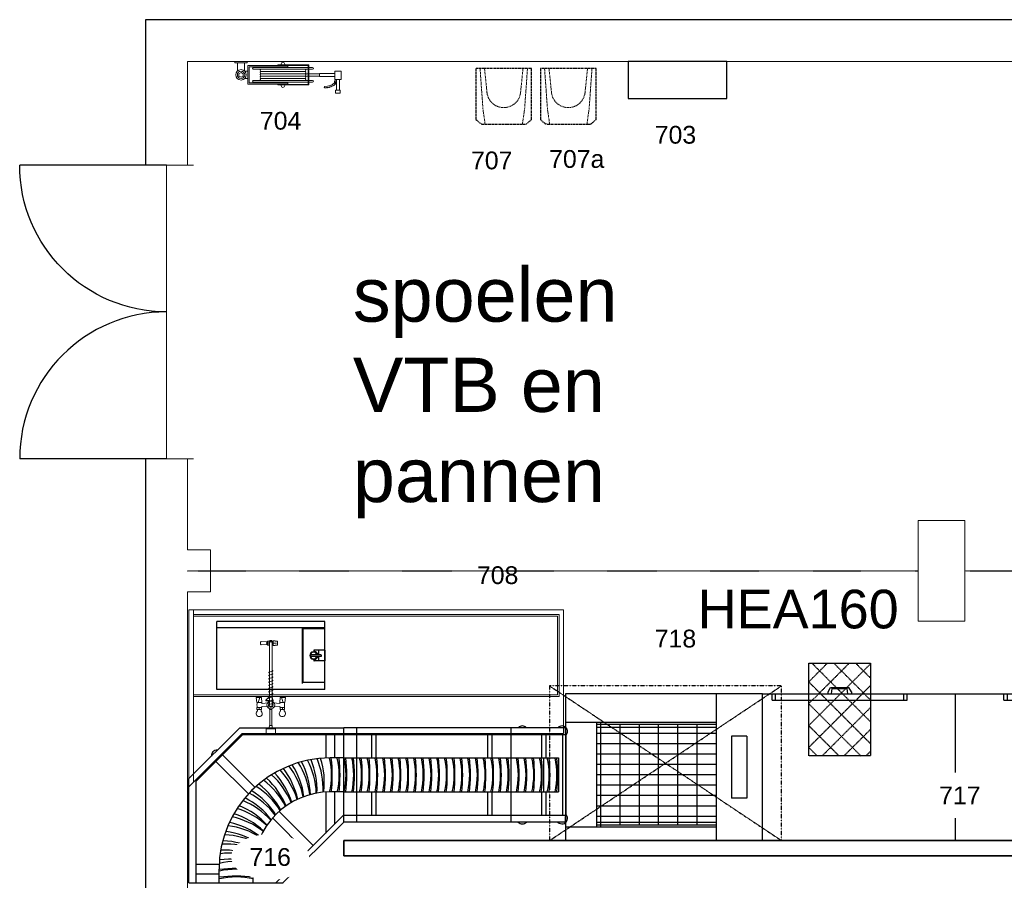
# Model space of a CAD drawing. Header units: millimetres. Extents: x 251300 to 581040, y -9130 to 111283.
# Tile 4 of 57: x 251300 to 257671, y 30687 to 36254. Entities that reach past the tile are written whole.
import ezdxf
from ezdxf.enums import TextEntityAlignment as Align

# ---------------------------------------------------------------- set-up
doc = ezdxf.new("R2010")
doc.units = ezdxf.units.MM
doc.set_wipeout_variables(frame=1)
for name, pattern in [('DASHDOT', [1, 0.5, -0.25, 0, -0.25]), ('DASHDOT2', [12.7, 6.35, -3.175, 0, -3.175]), ('GEN', [10000000000.0, 0, 10000000000.0]), ('HIDDEN', [9.525, 6.35, -3.175])]:
    doc.linetypes.add(name, pattern=pattern)
for name, color, linetype in [('A--$01A__Algemeen-Txt25', 2, 'Continuous'), ('A--L28B_Hoofddraagconstructies', 2, 'Continuous'), ('al73ren-0', 251, 'Continuous'), ('al73ren-1', 7, 'Continuous'), ('AL73REN-2', 3, 'GEN'), ('AL73WEX-0', 251, 'Continuous'), ('AL73WEX-1', 7, 'Continuous'), ('AL73WEX-3A', 251, 'HIDDEN'), ('AT73REN-2', 3, 'GEN')]:
    doc.layers.add(name, color=color, linetype=linetype)
for name, color, linetype, lineweight in [('AFZUIGING', 98, 'DASHDOT', 25), ('ALN_L73.10_Apparaten', 7, 'Continuous', 20), ('ALN_L73.11_Apparaten', 252, 'Continuous', 15), ('APPARAAT1', 2, 'Continuous', 25), ('APPARAAT2', 1, 'Continuous', 20), ('APPARAAT3', 1, 'Continuous', 18), ('APPARAAT5', 7, 'Continuous', 5), ('BWK MUREN', 3, 'Continuous', 35), ('POSITIENUMMER', 141, 'Continuous', 20), ('TEKST PS', 10, 'Continuous', 9), ('X-L21_C_buitenwanden', 7, 'Continuous', 30), ('X-L22_C_binnenwand', 7, 'Continuous', 13), ('X-L32_C_binnenwandopeningen', 1, 'Continuous', 5)]:
    doc.layers.add(name, color=color, linetype=linetype, lineweight=lineweight)
doc.styles.add('DVD_ALG 2.5mm_RE', font='arial.ttf', dxfattribs={"height": 2.5})
doc.styles.add('PS', font='arial.ttf')
doc.styles.get("Standard").update_dxf_attribs({"font": 'arial.ttf'})

# ---------------------------------------------------------------- blocks, each defined once
blk = doc.blocks.new('DVDVB_32_-S-_DubbelDeur')
at = {"linetype": 'Continuous', "lineweight": 13}
blk.add_wipeout([(0, -0.5), (1, -0.5), (1, 0.5), (0, 0.5)], dxfattribs=at)
at = {"color": 0, "linetype": 'ByBlock', "lineweight": -2}
for p, q in [((0, -0.5), (0, 0.5)), ((1, -0.5), (1, 0.5)), ((0, 0), (1, 0))]:
    blk.add_line(p, q, dxfattribs=at)
blk = doc.blocks.new('*U29')
at = {"layer": 'APPARAAT2'}
for p, q in [((-39.9, -10), (-39.9, 0)), ((-39.9, 0), (39.9, 0)), ((39.9, -10), (39.9, 0)), ((-39.9, -10), (39.9, -10)), ((-23, -62.1), (-23, -10)), ((23, -62.1), (23, -10)), ((43.7, -63.7), (24.6, -63.7)), ((43.7, -25.3), (303.9, -25.3)), ((43.7, -148.1), (43.7, -25.3)), ((53.7, -35.3), (271.6, -35.3)), ((53.7, -138.1), (53.7, -35.3)), ((74.6, -45.2), (76.1, -41.7)), ((76.1, -48.7), (74.6, -45.2)), ((76.1, -41.7), (79.6, -40.2)), ((79.6, -50.2), (76.1, -48.7)), ((79.6, -40.2), (463.6, -40.2)), ((129.6, -50.2), (79.6, -50.2)), ((239.1, -22.3), (438.6, -22.3)), ((239.1, -25.3), (239.1, -22.3)), ((239.1, -25.3), (435.6, -25.3)), ((259.6, -16.8), (263.1, -8.3)), ((259.6, -22.3), (259.6, -16.8)), ((263.1, -8.3), (271.6, -4.8)), ((271.6, -4.8), (280.1, -8.3)), ((303.9, -35.3), (271.6, -35.3)), ((280.1, -8.3), (283.6, -16.8)), ((283.6, -16.8), (283.6, -22.3)), ((303.9, -35.3), (303.9, -25.3)), ((463.6, -50.2), (413.6, -50.2)), ((435.6, -148.3), (435.6, -25.3)), ((438.6, -151.3), (438.6, -22.3)), ((463.6, -40.2), (467.1, -41.7)), ((467.1, -48.7), (463.6, -50.2)), ((467.1, -41.7), (468.6, -45.2)), ((468.6, -45.2), (467.1, -48.7)), ((607.2, -62.9), (647.2, -62.9)), ((607.2, -116.5), (607.2, -62.9)), ((647.2, -62.9), (647.2, -116.5)), ((43.7, -109.7), (24.6, -109.7)), ((76.1, -124.7), (74.6, -128.2)), ((79.6, -123.2), (76.1, -124.7)), ((129.6, -123.2), (79.6, -123.2)), ((463.6, -123.2), (413.6, -123.2)), ((467.1, -124.7), (463.6, -123.2)), ((468.6, -128.2), (467.1, -124.7)), ((507.2, -80.2), (507.2, -95.2)), ((617.2, -124.8), (605.5, -124.8)), ((605.5, -124.8), (605.5, -139.1)), ((647.2, -116.5), (607.2, -116.5)), ((617.2, -116.5), (637.2, -116.5)), ((617.2, -185.6), (617.2, -116.5)), ((637.2, -116.5), (637.2, -185.6)), ((43.7, -148.1), (303.9, -148.1)), ((53.7, -138.1), (271.6, -138.1)), ((74.6, -128.2), (76.1, -131.7)), ((76.1, -131.7), (79.6, -133.2)), ((79.6, -133.2), (463.6, -133.2)), ((239.1, -148.3), (435.6, -148.3)), ((239.1, -151.3), (239.1, -148.3)), ((239.1, -151.3), (438.6, -151.3)), ((259.6, -151.3), (259.6, -156.6)), ((259.6, -156.6), (263.1, -165.1)), ((263.1, -165.1), (271.6, -168.6)), ((303.9, -138.1), (271.6, -138.1)), ((271.6, -168.6), (280.1, -165.1)), ((280.1, -165.1), (283.6, -156.6)), ((283.6, -156.6), (283.6, -151.3)), ((303.9, -138.1), (303.9, -148.1)), ((463.6, -133.2), (467.1, -131.7)), ((467.1, -131.7), (468.6, -128.2)), ((637.2, -185.6), (617.2, -185.6))]:
    blk.add_line(p, q, dxfattribs=at)
for points in [[(-13, -94.2), (0, -101.7), (13, -94.2), (13, -79.2), (0, -71.7), (-13, -79.2)], [(607.2, -77.7), (607.2, -97.7), (507.2, -97.7), (507.2, -77.7)], [(642.2, -185.6), (642.2, -205.6), (612.2, -205.6), (612.2, -185.6)]]:
    blk.add_lwpolyline(points, close=True, dxfattribs=at)
for centre, radius in [((0, -86.7), 33.7), ((0, -86.7), 23.7), ((611.5, -138.4), 5.81), ((611.5, -138.4), 2.39)]:
    blk.add_circle(centre, radius, dxfattribs=at)
for centre, radius, start, end in [((543.1, -166.2), 5, 87.65247, 267.65247), ((546.8, -75.6), 95.7, 267.65247, 273.41166), ((546.8, -75.6), 85.7, 267.65247, 313.44485), ((557.4, -174.3), 5.9, 45.25322, 147.05893), ((546.8, -75.6), 95.7, 278.90049, 284.4835), ((576.4, -169.8), 5.9, 49.79678, 165.14715), ((546.8, -75.6), 95.7, 290.46043, 294.83809), ((592.9, -163), 5.9, 61.05871, 174.53158), ((546.8, -75.6), 95.7, 300.7522, 314.69404)]:
    blk.add_arc(centre, radius, start, end, dxfattribs=at)
at = {"layer": 'APPARAAT3'}
for p, q in [((126.1, -51.7), (124.6, -55.2)), ((124.6, -55.2), (126.1, -63.7)), ((129.6, -50.2), (126.1, -51.7)), ((171.6, -50.2), (129.6, -50.2)), ((413.6, -50.2), (171.6, -50.2)), ((417.1, -51.7), (413.6, -50.2)), ((418.6, -55.2), (417.1, -51.7)), ((417.1, -63.7), (418.6, -55.2)), ((126.1, -66.7), (124.6, -70.2)), ((124.6, -70.2), (126.1, -78.7)), ((126.1, -81.7), (124.6, -85.2)), ((124.6, -85.2), (126.1, -93.7)), ((126.1, -96.7), (124.6, -100.2)), ((124.6, -100.2), (126.1, -108.7)), ((126.1, -111.7), (124.6, -115.2)), ((124.6, -115.2), (126.1, -121.7)), ((129.6, -65.2), (126.1, -66.7)), ((126.1, -78.7), (129.6, -80.2)), ((129.6, -80.2), (126.1, -81.7)), ((126.1, -93.7), (129.6, -95.2)), ((129.6, -95.2), (126.1, -96.7)), ((126.1, -108.7), (129.6, -110.2)), ((129.6, -110.2), (126.1, -111.7)), ((126.1, -121.7), (129.6, -123.2)), ((129.6, -65.2), (413.6, -65.2)), ((171.6, -65.2), (129.6, -65.2)), ((129.6, -80.2), (435.6, -80.2)), ((171.6, -80.2), (129.6, -80.2)), ((129.6, -95.2), (435.6, -95.2)), ((171.6, -95.2), (129.6, -95.2)), ((129.6, -110.2), (413.6, -110.2)), ((171.6, -110.2), (129.6, -110.2)), ((129.6, -123.2), (413.6, -123.2)), ((371.6, -65.2), (171.6, -65.2)), ((371.6, -80.2), (171.6, -80.2)), ((371.6, -95.2), (171.6, -95.2)), ((371.6, -110.2), (171.6, -110.2)), ((413.6, -65.2), (371.6, -65.2)), ((413.6, -80.2), (371.6, -80.2)), ((413.6, -95.2), (371.6, -95.2)), ((413.6, -110.2), (371.6, -110.2)), ((417.1, -66.7), (413.6, -65.2)), ((413.6, -80.2), (417.1, -78.7)), ((417.1, -81.7), (413.6, -80.2)), ((413.6, -95.2), (417.1, -93.7)), ((417.1, -96.7), (413.6, -95.2)), ((413.6, -110.2), (417.1, -108.7)), ((417.1, -111.7), (413.6, -110.2)), ((413.6, -123.2), (417.1, -121.7)), ((418.6, -70.2), (417.1, -66.7)), ((417.1, -78.7), (418.6, -70.2)), ((418.6, -85.2), (417.1, -81.7)), ((417.1, -93.7), (418.6, -85.2)), ((418.6, -100.2), (417.1, -96.7)), ((417.1, -108.7), (418.6, -100.2)), ((418.6, -115.2), (417.1, -111.7)), ((417.1, -121.7), (418.6, -115.2)), ((438.6, -80.2), (507.2, -80.2)), ((438.6, -95.2), (507.2, -95.2))]:
    blk.add_line(p, q, dxfattribs=at)
blk = doc.blocks.new('206')
at = {"layer": 'APPARAAT1', "linetype": 'HIDDEN'}
for p, q in [((360, 0), (0, 0)), ((0, 0), (0, -329.9)), ((360, -329.9), (360, 0)), ((0, -329.9), (25.3, -352.4)), ((0, -329.9), (0, -329.9)), ((45.2, -360), (314.8, -360)), ((360, -329.9), (334.7, -352.4)), ((360, -329.9), (360, -329.9))]:
    blk.add_line(p, q, dxfattribs=at)
for centre, start, end in [((45.2, -330), 228.30559, 270), ((314.8, -330), 270, 311.69441)]:
    blk.add_arc(centre, 30, start, end, dxfattribs=at)
at = {"layer": 'APPARAAT5', "linetype": 'HIDDEN'}
for p, q in [((26.6, 0), (45.2, -261.7)), ((55.4, 0), (71.4, -155.2)), ((304.6, 0), (288.6, -155.2)), ((333.4, 0), (314.8, -261.7)), ((59.3, -360), (45.2, -261.7)), ((300.7, -360), (314.8, -261.7))]:
    blk.add_line(p, q, dxfattribs=at)
blk.add_arc((180, -144), 109.2, 185.89581, 354.10419, dxfattribs=at)
blk = doc.blocks.new('POSITIENUMMER')
at = {"layer": 'POSITIENUMMER', "style": 'PS', "flags": 1}
for tag, p in [('MERK-TYPE', (-1.22, -6.81)), ('AFMETINGEN', (-1.22, -10.86)), ('OMSCHRIJVING', (-1.22, -14.79)), ('OPMERKINGEN', (-1.22, -18.98))]:
    blk.add_attdef(tag, p, '', height=2.8, dxfattribs=at)
blk.add_wipeout([(-5.03, 0), (-5.03, 0.11), (-5.02, 0.2), (-5, 0.34), (-4.97, 0.48), (-4.93, 0.6), (-4.86, 0.76), (-4.78, 0.92), (-4.69, 1.07), (-4.6, 1.2), (-4.54, 1.27), (-4.48, 1.34), (-4.43, 1.4), (-4.35, 1.49), (-4.26, 1.57), (-4.18, 1.64), (-4.07, 1.73), (-3.91, 1.86), (-3.77, 1.95), (-3.62, 2.05), (-3.49, 2.12), (-3.31, 2.22), (-3.18, 2.29), (-3.02, 2.36), (-2.86, 2.43), (-2.72, 2.48), (-2.53, 2.55), (-2.36, 2.61), (-2.17, 2.66), (-2, 2.71), (-1.73, 2.77), (-1.53, 2.81), (-1.37, 2.84), (-1.13, 2.88), (-0.93, 2.9), (-0.73, 2.92), (-0.52, 2.93), (-0.28, 2.95), (-0.09, 2.95), (0.17, 2.95), (0.35, 2.94), (0.58, 2.93), (0.78, 2.91), (1, 2.89), (1.15, 2.87), (1.32, 2.85), (1.47, 2.82), (1.68, 2.78), (1.88, 2.74), (2.01, 2.7), (2.16, 2.67), (2.37, 2.6), (2.54, 2.55), (2.65, 2.51), (2.78, 2.46), (2.91, 2.41), (3.05, 2.34), (3.21, 2.27), (3.32, 2.22), (3.46, 2.14), (3.61, 2.06), (3.73, 1.98), (3.85, 1.9), (4, 1.79), (4.11, 1.7), (4.21, 1.62), (4.33, 1.5), (4.43, 1.4), (4.53, 1.29), (4.62, 1.17), (4.69, 1.06), (4.77, 0.94), (4.83, 0.83), (4.89, 0.7), (4.93, 0.6), (4.97, 0.47), (4.99, 0.38), (5.02, 0.23), (5.03, 0.13), (5.03, 0.07), (5.03, 0.04), (5.03, -0.07), (5.02, -0.18), (5.02, -0.17), (5.01, -0.3), (4.96, -0.48), (4.92, -0.62), (4.88, -0.73), (4.79, -0.9), (4.74, -0.99), (4.69, -1.08), (4.62, -1.17), (4.52, -1.29), (4.44, -1.39), (4.37, -1.46), (4.28, -1.55), (4.2, -1.63), (4.05, -1.75), (3.95, -1.83), (3.83, -1.91), (3.65, -2.03), (3.52, -2.11), (3.37, -2.19), (3.23, -2.26), (3.12, -2.32), (2.93, -2.4), (2.81, -2.45), (2.67, -2.5), (2.5, -2.56), (2.26, -2.63), (2.12, -2.68), (1.9, -2.73), (1.71, -2.78), (1.55, -2.81), (1.41, -2.83), (1.28, -2.85), (1.11, -2.88), (0.84, -2.91), (0.68, -2.92), (0.46, -2.94), (0.29, -2.95), (0.1, -2.95), (-0.12, -2.95), (-0.33, -2.94), (-0.56, -2.93), (-0.83, -2.91), (-1.09, -2.88), (-1.3, -2.85), (-1.58, -2.8), (-1.83, -2.75), (-2.05, -2.69), (-2.13, -2.67), (-2.15, -2.67), (-2.41, -2.59), (-2.61, -2.52), (-2.79, -2.45), (-2.94, -2.39), (-3.08, -2.33), (-3.25, -2.25), (-3.37, -2.19), (-3.5, -2.12), (-3.64, -2.04), (-3.76, -1.96), (-3.89, -1.87), (-3.97, -1.81), (-4.08, -1.73), (-4.15, -1.67), (-4.32, -1.51), (-4.48, -1.35), (-4.55, -1.26), (-4.64, -1.14), (-4.73, -1), (-4.79, -0.9), (-4.86, -0.77), (-4.91, -0.65), (-4.94, -0.55), (-4.97, -0.44), (-5.01, -0.28), (-5.02, -0.19), (-5.03, -0.07)]).dxf.layer = 'POSITIENUMMER'
at = {"layer": 'POSITIENUMMER'}
blk.add_attdef('POS', text='', height=2.3, dxfattribs=at).set_placement((0, 0), align=Align.MIDDLE)
blk = doc.blocks.new('flex motorkast')
at = {"layer": 'al73ren-0', "linetype": 'Continuous'}
for p, q in [((6308.9, 4535.6), (6308.9, 3925.6)), ((5958.9, 4498.6), (5954.9, 4498.6)), ((5954.9, 4498.6), (5954.9, 4490.6)), ((6308.9, 4490.6), (5954.9, 4490.6)), ((5954.9, 4490.6), (5954.9, 3970.6)), ((5974.9, 4490.6), (5974.9, 3970.6)), ((6085.9, 4340.6), (6085.9, 4490.6)), ((6110.9, 4490.6), (6110.9, 4340.6)), ((6003.4, 4120.6), (6003.4, 4340.6)), ((6098.4, 4340.6), (6003.4, 4340.6)), ((6308.9, 4340.6), (6098.4, 4340.6)), ((6098.4, 4340.6), (6098.4, 4120.6)), ((6098.4, 4120.6), (6003.4, 4120.6)), ((6085.9, 3970.6), (6085.9, 4120.6)), ((6308.9, 4120.6), (6098.4, 4120.6)), ((6110.9, 4120.6), (6110.9, 3970.6)), ((5954.9, 3970.6), (6308.9, 3970.6)), ((5954.9, 3962.6), (5954.9, 3970.6)), ((5954.9, 3962.6), (5958.9, 3962.6))]:
    blk.add_line(p, q, dxfattribs=at)
for centre, radius, start, end in [((5980.4, 4512.6), 35, 41.08233, 223.23323), ((6237.4, 4512.6), 35, 41.08233, 138.91767), ((6978.4, 4230.6), 970, 173.48853, 186.51147), ((6508.4, 4230.6), 495, 167.16041, 192.83959), ((7028.4, 4230.6), 970, 173.48853, 186.51147), ((6558.4, 4230.6), 495, 167.16041, 192.83959), ((7078.4, 4230.6), 970, 173.48853, 186.51147), ((6608.4, 4230.6), 495, 167.16041, 192.83959), ((7128.4, 4230.6), 970, 173.48853, 186.51147), ((6658.4, 4230.6), 495, 167.16041, 192.83959), ((7178.4, 4230.6), 970, 173.48853, 186.51147), ((6708.4, 4230.6), 495, 167.16041, 192.83959), ((7228.4, 4230.6), 970, 173.48853, 186.51147), ((6758.4, 4230.6), 495, 167.16041, 192.83959), ((5980.4, 3948.6), 35, 136.76677, 270), ((5980.4, 3948.6), 35, 270, 318.91767), ((6237.4, 3948.6), 35, 221.08233, 270), ((6237.4, 3948.6), 35, 270, 318.91767)]:
    blk.add_arc(centre, radius, start, end, dxfattribs=at)
at = {"layer": 'al73ren-1', "linetype": 'Continuous'}
for p, q in [((5958.9, 4535.6), (6308.9, 4535.6)), ((5958.9, 4535.6), (5958.9, 4498.6)), ((5958.9, 3962.6), (5958.9, 3925.6)), ((5958.9, 3925.6), (6308.9, 3925.6))]:
    blk.add_line(p, q, dxfattribs=at)
blk = doc.blocks.new('A$C9f759018')
at = {"linetype": 'Continuous'}
for p, q in [((0, 392.5), (1, 392.5)), ((392.5, 0), (392.5, 1))]:
    blk.add_line(p, q, dxfattribs=at)
at = {"layer": 'al73ren-0', "linetype": 'Continuous'}
for p, q in [((0, 1002.5), (0, 392.5)), ((655.1, 957.5), (0, 957.5)), ((57.5, 957.5), (57.5, 807.5)), ((117.5, 806.9), (117.5, 957.5)), ((957.5, 655.1), (655.1, 957.5)), ((0, 807.5), (87.5, 807.5)), ((785.1, 827.5), (575, 617.4)), ((617.4, 575), (827.5, 785.1)), ((957.5, 0), (957.5, 655.1)), ((0, 587.5), (87.5, 587.5)), ((57.5, 587.5), (57.5, 381.6)), ((117.5, 321.6), (117.5, 586.6)), ((419.2, 461.6), (198.3, 240.8)), ((0, 437.5), (1.6, 437.5)), ((1.6, 437.5), (437.5, 1.6)), ((240.8, 198.3), (461.6, 419.2)), ((586.6, 117.5), (321.6, 117.5)), ((587.5, 0), (587.5, 87.5)), ((957.5, 117.5), (806.9, 117.5)), ((807.5, 0), (807.5, 87.5)), ((381.6, 57.5), (587.5, 57.5)), ((437.5, 1.6), (437.5, 0)), ((807.5, 57.5), (957.5, 57.5)), ((392.5, 0), (1002.5, 0))]:
    blk.add_line(p, q, dxfattribs=at)
for centre, radius, start, end in [((822.2, 822.2), 35, 355.0052, 94.9948), ((-457.5, 695), 495, 347.16041, 12.83959), ((-457.5, 695), 495, 347.16041, 12.83959), ((-927.5, 695), 970, 353.48853, 6.51147), ((-407.5, 695), 495, 347.16041, 12.83959), ((-877.5, 695), 970, 353.48853, 6.51147), ((87.5, 87.5), 720, 0, 90), ((-357.5, 695), 495, 347.16041, 12.83959), ((-342.5, 734.9), 495, 342.16041, 7.83959), ((-302.6, 731.5), 495, 342.16041, 7.83959), ((-284.2, 770), 495, 337.16041, 2.83959), ((-244.8, 763), 495, 337.16041, 2.83959), ((-223.1, 799.7), 495, 332.16041, 357.83959), ((-184.5, 789.4), 495, 332.16041, 357.83959), ((-159.6, 824.1), 495, 327.16041, 352.83959), ((-122, 810.4), 495, 327.16041, 352.83959), ((-94.3, 842.8), 495, 322.16041, 347.83959), ((-58, 825.9), 495, 322.16041, 347.83959), ((-27.5, 855.8), 495, 317.16041, 342.83959), ((7.1, 835.8), 495, 317.16041, 342.83959), ((40.1, 862.9), 495, 312.16041, 337.83959), ((72.9, 839.9), 495, 312.16041, 337.83959), ((108.1, 864), 495, 307.16041, 332.83959), ((87.5, 87.5), 500, 0, 90), ((138.7, 838.3), 495, 307.16041, 332.83959), ((175.9, 859.3), 495, 302.16041, 327.83959), ((204.2, 831), 495, 302.16041, 327.83959), ((243, 848.6), 495, 297.16041, 322.83959), ((268.7, 818), 495, 297.16041, 322.83959), ((309, 832.2), 495, 292.16041, 317.83959), ((331.9, 799.4), 495, 292.16041, 317.83959), ((373.3, 810), 495, 287.16041, 312.83959), ((393.3, 775.4), 495, 287.16041, 312.83959), ((435.4, 782.4), 495, 282.16041, 307.83959), ((494.8, 749.4), 495, 277.16041, 302.83959), ((452.3, 746.1), 495, 282.16041, 307.83959), ((551.2, 711.4), 495, 272.16041, 297.83959), ((508.5, 711.8), 495, 277.16041, 302.83959), ((604, 668.6), 495, 267.16041, 292.83959), ((561.5, 672.7), 495, 272.16041, 297.83959), ((652.9, 621.3), 495, 262.16041, 287.83959), ((611, 629.2), 495, 267.16041, 292.83959), ((695.4, 574.7), 495, 257.16041, 282.83959), ((695.4, 1044.7), 970, 263.48853, 276.51147), ((695.4, 524.7), 495, 257.16041, 282.83959), ((695.4, 994.7), 970, 263.48853, 276.51147)]:
    blk.add_arc(centre, radius, start, end, dxfattribs=at)
at = {"layer": 'al73ren-1', "linetype": 'Continuous'}
for p, q in [((0, 1002.5), (673.7, 1002.5)), ((1002.5, 673.7), (673.7, 1002.5)), ((1002.5, 673.7), (1002.5, 0)), ((392.5, 1), (1, 392.5))]:
    blk.add_line(p, q, dxfattribs=at)
blk = doc.blocks.new('KRB')
at = {"layer": 'ALN_L73.11_Apparaten'}
for p, q in [((-241.4, 727.4), (-241.4, 624.9)), ((-229.4, 727.4), (-229.4, 624.9)), ((-310.4, 623.4), (-310.4, 610.4)), ((-256.8, 607.7), (-235.4, 609.9)), ((-244.9, 594.9), (-244.9, 194.9)), ((-242.9, 618.7), (-242.9, 623.4)), ((-241.4, 624.9), (-229.4, 624.9)), ((-227.9, 618.7), (-227.9, 623.4)), ((-225.9, 594.9), (-225.9, 194.9)), ((-249.9, 567.9), (-249.9, 564.9)), ((-244.9, 567.9), (-249.9, 567.9)), ((-249.9, 564.9), (-244.9, 547.2)), ((-244.9, 564.9), (-249.9, 564.9)), ((-278.1, 184.5), (-278.1, 205.3)), ((-275.8, 207.8), (-263.6, 208.6)), ((-272.4, 195.6), (-251.1, 195.6)), ((-272.4, 194.1), (-272.4, 195.6)), ((-272.4, 194.1), (-251.1, 194.1)), ((-263.1, 209.1), (-263.1, 209.1)), ((-262.6, 209.6), (-251.1, 209.6)), ((-251.1, 180.1), (-251.1, 209.6)), ((-251.1, 208.6), (-244.9, 208.6)), ((-251.1, 195.6), (-247.4, 197.6)), ((-251.1, 194.1), (-247.4, 192.1)), ((-225.9, 208.6), (-213.1, 208.6)), ((-213.1, 181.1), (-213.1, 208.6)), ((-209.4, 203.4), (-213.1, 203.4)), ((-213.1, 199.4), (-210.4, 199.4)), ((-209.4, 203.4), (-173.8, 205.9)), ((-209.4, 198.3), (-209.4, 203.4)), ((-209.4, 186.4), (-209.4, 191.5)), ((-275.8, 182), (-263.6, 181.2)), ((-263.1, 180.6), (-263.1, 180.7)), ((-262.6, 180.1), (-251.1, 180.1)), ((-251.1, 181.1), (-213.1, 181.1)), ((-213.1, 190.4), (-210.4, 190.4)), ((-209.4, 186.4), (-213.1, 186.4)), ((-209.4, 186.4), (-173.8, 183.9))]:
    blk.add_line(p, q, dxfattribs=at)
at = {"layer": 'ALN_L73.11_Apparaten', "color": 1}
blk.add_line((-305.3, 545.4), (-316.4, 579.4), dxfattribs=at)
at = {"layer": 'ALN_L73.11_Apparaten', "color": 5}
blk.add_line((-165.4, 545.4), (-154.4, 579.4), dxfattribs=at)
at = {"layer": 'ALN_L73.11_Apparaten'}
blk.add_lwpolyline([(-212.9, 744.9, 0.414214), (-210.4, 747.4), (-210.4, 749.9), (-260.4, 749.9), (-260.4, 747.4, 0.414214), (-257.9, 744.9)], format="xyb", close=True, dxfattribs=at)
for points in [[(-247.7, 744.9, -0.397592), (-245.2, 742.5), (-244.4, 728.3, 0.397592), (-243.4, 727.4), (-227.3, 727.4, 0.397592), (-226.3, 728.3), (-225.5, 742.5, -0.397592), (-223, 744.9)], [(-298.4, 623.4), (-298.4, 632.1, -0.208712), (-296.8, 635.7, 2.548841), (-324, 635.7, -0.208712), (-322.4, 632.1), (-322.4, 623.4)], [(-172.4, 623.4), (-172.4, 632.1, 0.208712), (-174, 635.7, -2.548841), (-146.8, 635.7, 0.208712), (-148.4, 632.1), (-148.4, 632.1), (-148.4, 623.4)], [(-297.4, 610.5, 0.386709), (-289.3, 604.5), (-256.8, 607.7)], [(-297.4, 579.3, -0.386709), (-289.3, 585.3), (-253.9, 581.7, -0.385314), (-249.4, 576.8), (-249.4, 567.9)], [(-173.4, 610.5, -0.386709), (-181.5, 604.5), (-213.9, 607.7), (-235.4, 609.9)], [(-173.4, 579.3, 0.386709), (-181.5, 585.3), (-216.9, 581.7, 0.385314), (-221.4, 576.8), (-221.4, 567.9)], [(-225.9, 545.4), (-220.9, 545.4), (-204.4, 561.3, 0.203902), (-202.8, 564.9)], [(-173.8, 183.9, 0.017455), (-173.6, 183.9, 0.186861), (-171.9, 184.5, 0.101644), (-170.1, 187.1, 0.060213), (-169, 190.4, 0.046566), (-168.6, 194.9, 0.046566), (-169, 199.4, 0.060213), (-170.1, 202.7, 0.101644), (-171.9, 205.2, 0.186861), (-173.6, 205.9, 0.186861)], [(-173.6, 205.9, 0.017455), (-173.8, 205.9, 0.101644)]]:
    blk.add_lwpolyline(points, format="xyb", dxfattribs=at)
for points in [[(-326.4, 579.4), (-330.9, 545.4), (-294.9, 545.4), (-294.4, 579.4)], [(-324.9, 623.4), (-324.9, 610.4), (-295.9, 610.4), (-295.9, 623.4)], [(-176.4, 579.4), (-175.8, 545.4), (-139.9, 545.4), (-144.4, 579.4)], [(-145.9, 623.4), (-174.9, 623.4), (-174.9, 610.4), (-145.9, 610.4)]]:
    blk.add_lwpolyline(points, close=True, dxfattribs=at)
for points in [[(-322.4, 632.1), (-322.4, 632.1)], [(-160.4, 623.4), (-160.4, 610.4)], [(-225.9, 567.9), (-202.8, 567.9), (-202.8, 564.9), (-225.9, 564.9)], [(-244.9, 203.3), (-247.4, 201.8), (-247.4, 188)], [(-247.4, 188), (-235.4, 181), (-223.4, 188), (-223.4, 201.8), (-225.9, 203.3)]]:
    blk.add_lwpolyline(points, dxfattribs=at)
at = {"layer": 'ALN_L73.11_Apparaten', "color": 146, "true_color": 0x105689}
for points in [[(-244.9, 579.9), (-247.7, 580.7, -0.767327), (-247.7, 584.5), (-223.3, 591.1, 0.772036), (-223.3, 595), (-225.9, 595.6, -0.762012)], [(-244.9, 559), (-247.7, 559.8, -0.767327), (-247.7, 563.6), (-223.1, 570.2, 0.767327), (-223.1, 574.1), (-225.9, 574.8, -0.767327)], [(-244.9, 538.1), (-247.7, 538.9, -0.767327), (-247.7, 542.7), (-223.1, 549.3, 0.767327), (-223.1, 553.2), (-225.9, 553.9, -0.767327)], [(-244.9, 517.2), (-247.7, 518, -0.767327), (-247.7, 521.8), (-223.1, 528.4, 0.767327), (-223.1, 532.3), (-225.9, 533, -0.767327)], [(-244.9, 496.3), (-247.7, 497.1, -0.767327), (-247.7, 500.9), (-223.1, 507.5, 0.767327), (-223.1, 511.4), (-225.9, 512.1, -0.767327)], [(-244.9, 475.4), (-247.7, 476.2, -0.767327), (-247.7, 480), (-223.3, 486.6, 0.772036), (-223.3, 490.5), (-225.9, 491.1, -0.762012)], [(-244.9, 454.5), (-247.7, 455.3, -0.767327), (-247.7, 459.1), (-223.1, 465.7, 0.767327), (-223.1, 469.6), (-225.9, 470.3, -0.767327)], [(-244.9, 433.6), (-247.7, 434.4, -0.767327), (-247.7, 438.2), (-223.1, 444.8, 0.767327), (-223.1, 448.7), (-225.9, 449.4, -0.767327)], [(-244.9, 412.7), (-247.7, 413.5, -0.767327), (-247.7, 417.3), (-223.3, 423.9, 0.772036), (-223.3, 427.8), (-225.9, 428.4, -0.762012)], [(-244.9, 391.8), (-247.7, 392.6, -0.767327), (-247.7, 396.4), (-223.1, 403, 0.767327), (-223.1, 406.9), (-225.9, 407.6, -0.767327)], [(-244.9, 370.9), (-247.7, 371.7, -0.767327), (-247.7, 375.5), (-223.3, 382.1, 0.772036), (-223.3, 386), (-225.9, 386.6, -0.762012)]]:
    blk.add_lwpolyline(points, format="xyb", dxfattribs=at)
at = {"layer": 'ALN_L73.11_Apparaten'}
blk.add_circle((-235.4, 594.9), 25, dxfattribs=at)
for centre, radius, start, end in [((-244, 594.9), 80.8, 168.94492, 191.05508), ((-235.4, 594.9), 15, 309.29648, 230.70352), ((-235.4, 594.9), 9.5, 0, 180), ((-242.9, 624.9), 1.5, 270, 0), ((-227.9, 624.9), 1.5, 180, 270), ((-226.7, 594.9), 80.8, 348.94492, 11.05508), ((-275.6, 205.3), 2.5, 93.81407, 180), ((-263.6, 209.1), 0.5, 273.81407, 0), ((-262.6, 209.1), 0.5, 90, 180), ((-235.4, 194.9), 9.5, 180, 0), ((-214.4, 194.9), 6, 311.40962, 48.59038), ((-275.6, 184.5), 2.5, 180, 266.18593), ((-263.6, 180.7), 0.5, 0, 86.18593), ((-262.6, 180.6), 0.5, 180, 270), ((-235.4, 194.9), 17, 233.98115, 306.01885)]:
    blk.add_arc(centre, radius, start, end, dxfattribs=at)
blk = doc.blocks.new('A$C5169b158')
at = {"layer": 'al73ren-0'}
for p, q in [((880, 1029.3), (180, 1029.3)), ((735, 669.3), (735, 1029.3)), ((737.5, 1024.3), (877.5, 1024.3)), ((737.5, 1024.3), (737.5, 674.3)), ((877.5, 1024.3), (877.5, 884.3)), ((854, 853.3), (790, 853.3)), ((790, 845.3), (854, 845.3)), ((807.5, 880.8), (807.5, 880.1)), ((880, 884.3), (811, 884.3)), ((837.5, 884.3), (837.5, 853.3)), ((837.5, 845.3), (837.5, 814.3)), ((878.5, 884.3), (878.5, 814.3)), ((807.5, 818.5), (807.5, 817.8)), ((880, 814.3), (811, 814.3)), ((877.5, 814.3), (877.5, 674.3)), ((877.5, 674.3), (737.5, 674.3)), ((880, 629.3), (180, 629.3))]:
    blk.add_line(p, q, dxfattribs=at)
for centre, radius, start, end in [((807.5, 849.3), 25, 9.2069, 350.7931), ((807.5, 849.3), 21.5, 10.72215, 349.27785), ((790, 849.3), 4, 90, 270), ((811, 880.8), 3.5, 90, 180), ((811, 880.1), 3.5, 180, 263.5173), ((807.5, 849.3), 27.5, 8.3636, 83.5173), ((807.5, 849.3), 27.5, 276.4827, 351.6364), ((854, 849.3), 5, 233.1301, 126.8699), ((854, 849.3), 4, 270, 90), ((811, 818.5), 3.5, 96.4827, 180), ((811, 817.8), 3.5, 180, 270)]:
    blk.add_arc(centre, radius, start, end, dxfattribs=at)
at = {"layer": 'al73ren-1'}
for p, q in [((880, 1069.3), (180, 1069.3)), ((180, 629.3), (180, 1069.3)), ((880, 629.3), (880, 1069.3)), ((880, 629.3), (180, 629.3))]:
    blk.add_line(p, q, dxfattribs=at)
at = {"layer": 'ALN_L73.10_Apparaten'}
for p, q in [((2425, 1144.3), (0, 1144.3)), ((0, 1144.3), (0, 0)), ((30, 1144.3), (30, 30)), ((2425, 344.3), (2425, 1144.3)), ((344.3, 344.3), (0, 0)), ((344.3, 344.3), (2425, 344.3)), ((500, 374.3), (560, 374.3)), ((500, 374.3), (500, 344.3)), ((560, 374.3), (560, 344.3))]:
    blk.add_line(p, q, dxfattribs=at)
at = {"layer": 'ALN_L73.11_Apparaten'}
for p, q in [((2395, 1114.3), (30, 1114.3)), ((2385, 1104.3), (30, 1104.3)), ((2385, 594.3), (2385, 1104.3)), ((2395, 584.3), (2395, 1114.3)), ((2385, 594.3), (30, 594.3)), ((2395, 584.3), (30, 584.3))]:
    blk.add_line(p, q, dxfattribs=at)
at = {"layer": 'AT73REN-2', "rotation": 180}
blk.add_blockref('KRB', (294.6, 1124.2), dxfattribs=at)
blk = doc.blocks.new('A$Ca90d6039')
at = {"layer": 'AL73WEX-0', "linetype": 'Continuous'}
for p, q in [((5697.5, 1038), (5602.5, 1038)), ((5602.5, 1038), (5602.5, 1013)), ((5712.5, 1013), (5712.5, 1023)), ((5602.5, 1013), (5647.5, 1013)), ((5712.5, 1013), (5647.5, 1013)), ((5652.5, 988), (5652.5, 973)), ((5722.5, 988), (5652.5, 988)), ((5662.5, 998), (5662.5, 988)), ((5712.5, 988), (5712.5, 1013)), ((5722.5, 973), (5722.5, 988))]:
    blk.add_line(p, q, dxfattribs=at)
at = {"layer": 'AL73WEX-0'}
for p, q in [((1699.5, 962), (1715.7, 990)), ((1699.5, 948), (1699.5, 962)), ((1715.7, 990), (1834.3, 990)), ((1722, 948), (1725.7, 983)), ((1725.7, 983), (1824.3, 983)), ((1828, 948), (1824.3, 983)), ((1850.5, 962), (1834.3, 990)), ((1850.5, 962), (1850.5, 948)), ((3199.5, 962), (3215.7, 990)), ((3199.5, 948), (3199.5, 962)), ((3215.7, 990), (3334.3, 990)), ((3222, 948), (3225.7, 983)), ((3225.7, 983), (3324.3, 983)), ((3328, 948), (3324.3, 983)), ((3350.5, 962), (3334.3, 990)), ((3350.5, 962), (3350.5, 948)), ((4199.5, 962), (4215.7, 990)), ((4199.5, 948), (4199.5, 962)), ((4215.7, 990), (4334.3, 990)), ((4222, 948), (4225.7, 983)), ((4225.7, 983), (4324.3, 983)), ((4328, 948), (4324.3, 983)), ((4350.5, 962), (4334.3, 990)), ((4350.5, 962), (4350.5, 948)), ((4924.5, 962), (4940.7, 990)), ((4924.5, 948), (4924.5, 962)), ((4940.7, 990), (5059.3, 990)), ((4947, 948), (4950.7, 983)), ((4950.7, 983), (5049.3, 983)), ((5053, 948), (5049.3, 983)), ((5075.5, 962), (5059.3, 990)), ((5075.5, 962), (5075.5, 948)), ((5826, 998), (5826, 1013)), ((5874, 1013), (5826, 1013)), ((5874, 998), (5826, 998)), ((5841, 973), (5841, 998)), ((5859, 973), (5859, 998)), ((5874, 998), (5874, 1013)), ((6049.5, 962), (6065.7, 990)), ((6049.5, 948), (6049.5, 962)), ((6065.7, 990), (6184.3, 990)), ((6072, 948), (6075.7, 983)), ((6075.7, 983), (6174.3, 983)), ((6178, 948), (6174.3, 983)), ((6200.5, 962), (6184.3, 990)), ((6200.5, 962), (6200.5, 948)), ((6674.5, 962), (6690.7, 990)), ((6674.5, 948), (6674.5, 962)), ((6690.7, 990), (6809.3, 990)), ((6697, 948), (6700.7, 983)), ((6700.7, 983), (6799.3, 983)), ((6803, 948), (6799.3, 983)), ((6825.5, 962), (6809.3, 990)), ((6825.5, 962), (6825.5, 948)), ((6975, 948), (6975, 973)), ((7001, 998), (7001, 1013)), ((7001, 1013), (7049, 1013)), ((7001, 998), (7049, 998)), ((7016, 973), (7016, 998)), ((7034, 973), (7034, 998)), ((7049, 998), (7049, 1013)), ((975, 948), (975, 0)), ((1275, 0), (1275, 948)), ((1337.5, 907.3), (1337.5, 948)), ((1337.5, 907.3), (2212.5, 907.3)), ((1360.5, 907.3), (1360.5, 948)), ((1699.5, 948), (1722, 948)), ((1828, 948), (1850.5, 948)), ((2189.5, 907.3), (2189.5, 948)), ((2212.5, 907.3), (2212.5, 948)), ((2525, 0), (2525, 948)), ((2837.5, 907.3), (2837.5, 948)), ((2837.5, 907.3), (3712.5, 907.3)), ((2860.5, 907.3), (2860.5, 948)), ((3199.5, 948), (3222, 948)), ((3328, 948), (3350.5, 948)), ((3689.5, 907.3), (3689.5, 948)), ((3712.5, 907.3), (3712.5, 948)), ((3775, 0), (3775, 948)), ((3837.5, 907.3), (3837.5, 948)), ((3837.5, 907.3), (4712.5, 907.3)), ((3860.5, 907.3), (3860.5, 948)), ((4199.5, 948), (4222, 948)), ((4328, 948), (4350.5, 948)), ((4689.5, 907.3), (4689.5, 948)), ((4712.5, 907.3), (4712.5, 948)), ((4775, 0), (4775, 948)), ((4775, 907.3), (5225, 907.3)), ((4798, 907.3), (4798, 948)), ((4924.5, 948), (4947, 948)), ((5053, 948), (5075.5, 948)), ((5202, 907.3), (5202, 948)), ((5225, 616), (5225, 948)), ((5475, 616), (5475, 948)), ((5687.5, 908.5), (5687.5, 834.5)), ((5900, 0), (5900, 948)), ((5900, 0), (5900, 948)), ((5900, 907.3), (6975, 907.3)), ((5923, 907.3), (5923, 948)), ((6049.5, 948), (6072, 948)), ((6178, 948), (6200.5, 948)), ((6327, 907.3), (6327, 948)), ((6350, 907.3), (6350, 948)), ((6525, 907.3), (6525, 948)), ((6548, 907.3), (6548, 948)), ((6674.5, 948), (6697, 948)), ((6803, 948), (6825.5, 948)), ((6952, 907.3), (6952, 948)), ((6975, 791), (6975, 948)), ((7400, 948.3), (7400, 0)), ((7400, 0), (7400, 948)), ((5650.5, 871.5), (5724.5, 871.5)), ((5475, 791), (5900, 791)), ((6975, 549.5), (6975, 791)), ((6975, 791), (7400, 791)), ((7305, 0), (7305, 791)), ((975, 762.8), (0, 762.8)), ((201.3, 762.8), (201.3, 85.8)), ((975, 750.3), (201.3, 750.3)), ((975, 731.3), (201.3, 731.3)), ((226.3, 762.8), (226.3, 85.8)), ((351.3, 752.3), (351.3, 96.3)), ((476.3, 752.3), (476.3, 96.3)), ((601.3, 752.3), (601.3, 96.3)), ((726.3, 752.3), (726.3, 96.3)), ((851.3, 752.3), (851.3, 96.3)), ((976.3, 752.3), (976.3, 96.3)), ((7400, 762.8), (8525, 762.8)), ((8327.5, 750.3), (7400, 750.3)), ((8327.5, 731.3), (7400, 731.3)), ((7452.5, 96.3), (7452.5, 752.3)), ((7577.5, 96.3), (7577.5, 752.3)), ((7702.5, 96.3), (7702.5, 752.3)), ((7827.5, 96.3), (7827.5, 752.3)), ((7952.5, 96.3), (7952.5, 752.3)), ((8077.5, 96.3), (8077.5, 752.3)), ((8202.5, 96.3), (8202.5, 752.3)), ((8327.5, 85.8), (8327.5, 762.8)), ((975, 692.3), (201.3, 692.3)), ((8327.5, 692.3), (7400, 692.3)), ((975, 625.3), (201.3, 625.3)), ((4775, 616), (5900, 616)), ((8327.5, 625.3), (7400, 625.3)), ((975, 558.3), (201.3, 558.3)), ((5900, 549.5), (7305, 549.5)), ((6289, 544.5), (6569, 544.5)), ((6289, 294.5), (6289, 544.5)), ((6569, 294.5), (6569, 544.5)), ((6979, 294.5), (6979, 544.5)), ((6979, 544.5), (7259, 544.5)), ((7259, 294.5), (7259, 544.5)), ((8327.5, 558.3), (7400, 558.3)), ((975, 491.3), (201.3, 491.3)), ((8327.5, 491.3), (7400, 491.3)), ((975, 424.3), (201.3, 424.3)), ((8327.5, 424.3), (7400, 424.3)), ((975, 357.3), (201.3, 357.3)), ((8327.5, 357.3), (7400, 357.3)), ((975, 290.3), (201.3, 290.3)), ((5900, 289.5), (7305, 289.5)), ((6289, 294.5), (6569, 294.5)), ((6979, 294.5), (7259, 294.5)), ((8327.5, 290.3), (7400, 290.3)), ((975, 223.3), (201.3, 223.3)), ((8327.5, 223.3), (7400, 223.3)), ((975, 156.3), (201.3, 156.3)), ((8327.5, 156.3), (7400, 156.3)), ((975, 85.8), (0, 85.8)), ((975, 117.3), (201.3, 117.3)), ((975, 98.3), (201.3, 98.3)), ((8327.5, 117.3), (7400, 117.3)), ((8327.5, 98.3), (7400, 98.3)), ((7400, 85.8), (8525, 85.8))]:
    blk.add_line(p, q, dxfattribs=at)
blk.add_circle((5687.5, 871.5), 25, dxfattribs=at)
at = {"layer": 'AL73WEX-0', "linetype": 'Continuous'}
for centre, start, end in [((5697.5, 1023), 359.9881, 90.0118), ((5647.5, 998), 0.054, 89.946)]:
    blk.add_arc(centre, 15, start, end, dxfattribs=at)
at = {"layer": 'AL73WEX-1'}
for p, q in [((5475, 973), (5900, 973)), ((5475, 948), (5475, 973)), ((5900, 948), (5900, 973)), ((6975, 973), (7400, 973)), ((7400, 948), (7400, 973)), ((1275, 948), (0, 948)), ((0, 948), (0, 0)), ((1275, 948), (2525, 948)), ((2525, 948), (3775, 948)), ((3775, 948), (4775, 948)), ((4775, 948), (5475, 948)), ((5900, 948), (6975, 948)), ((8525, 0), (8525, 948.3)), ((1075, 674), (1075, 274)), ((1175, 674), (1075, 674)), ((1175, 674), (1175, 274)), ((4808.5, 508), (4908.5, 508)), ((4808.5, 108), (4808.5, 508)), ((4908.5, 108), (4908.5, 508)), ((1175, 274), (1075, 274)), ((4808.5, 108), (4908.5, 108)), ((0, 0), (1275, 0)), ((1275, 0), (2525, 0)), ((2525, 0), (3775, 0)), ((3775, 0), (4775, 0)), ((4775, 0), (5900, 0)), ((5900, 0), (7400, 0)), ((7400, 0), (8525, 0))]:
    blk.add_line(p, q, dxfattribs=at)
blk.add_lwpolyline([(7400, 948.3), (8525, 948.3)], dxfattribs=at)
at = {"layer": 'AL73WEX-3A', "linetype": 'HIDDEN', "ltscale": 0.5}
for p, q in [((1696.3, 1148), (1575, 1026.7)), ((1575, 948), (1575, 1148)), ((1575, 1148), (1975, 1148)), ((1594.3, 1148), (1794.3, 948)), ((1837.7, 1148), (1637.7, 948)), ((1735.7, 1148), (1935.7, 948)), ((1877.1, 1148), (1975, 1050.1)), ((1975, 1148), (1975, 948)), ((7011.3, 1148), (6890, 1026.7)), ((6890, 948), (6890, 1148)), ((6890, 1148), (7290, 1148)), ((6909.3, 1148), (7109.3, 948)), ((7152.7, 1148), (6952.7, 948)), ((7050.7, 1148), (7250.7, 948)), ((7192.1, 1148), (7290, 1050.1)), ((7290, 1148), (7290, 948)), ((1975, 1143.9), (1779.1, 948)), ((7290, 1143.9), (7094.1, 948)), ((1575, 1025.9), (1652.9, 948)), ((1779.1, 948), (1575, 743.9)), ((1920.6, 948), (1575, 602.4)), ((1575, 548), (1575, 948)), ((1652.9, 948), (1975, 625.9)), ((1794.3, 948), (1975, 767.3)), ((1975, 948), (1975, 548)), ((1575, 884.4), (1911.4, 548)), ((1975, 861), (1662, 548)), ((1575, 743), (1770, 548)), ((1975, 719.6), (1803.4, 548)), ((5280, 748), (5310, 748)), ((5280, 586.7), (5280, 748)), ((5310, 586.7), (5310, 748)), ((5365, 748), (5395, 748)), ((5365, 586.7), (5365, 748)), ((5395, 586.7), (5395, 748)), ((5435, 748), (5465, 748)), ((5435, 586.7), (5435, 748)), ((5465, 586.7), (5465, 748)), ((1575, 601.6), (1628.6, 548)), ((1975, 578.2), (1944.8, 548)), ((1975, 548), (1575, 548))]:
    blk.add_line(p, q, dxfattribs=at)
at = {"layer": 'AL73WEX-3A', "linetype": 'Continuous'}
for p, q in [((6890, 1025.9), (6967.9, 948)), ((1975, 1002.4), (1920.6, 948)), ((7290, 1002.4), (7235.6, 948))]:
    blk.add_line(p, q, dxfattribs=at)
at = {"layer": 'AL73WEX-3A', "linetype": 'HIDDEN'}
for p, q in [((1637.7, 948), (1575, 885.3)), ((1935.7, 948), (1975, 908.7)), ((6890, 548), (6890, 948)), ((6952.7, 948), (6890, 885.3)), ((7235.6, 948), (6890, 602.4)), ((7094.1, 948), (6890, 743.9)), ((6967.9, 948), (7290, 625.9)), ((7109.3, 948), (7290, 767.3)), ((7250.7, 948), (7290, 908.7)), ((7290, 948), (7290, 548)), ((6890, 884.4), (7226.4, 548)), ((7290, 861), (6977, 548)), ((6890, 743), (7085, 548)), ((7290, 719.6), (7118.4, 548)), ((6890, 601.6), (6943.6, 548)), ((7290, 578.2), (7259.8, 548)), ((7290, 548), (6890, 548))]:
    blk.add_line(p, q, dxfattribs=at)

msp = doc.modelspace()

# ---------------------------------------------------------------- linework, layer by layer
at = {"layer": 'A--L28B_Hoofddraagconstructies', "linetype": 'DASHDOT2', "ltscale": 0.5}
msp.add_lwpolyline([(257414.9, 32688.5), (262114.9, 32688.5)], dxfattribs=at)
at = {"layer": 'AFZUIGING'}
for p, q in [((254729, 30944.2), (256229, 31944.2)), ((254729, 31944.2), (256229, 30944.2))]:
    msp.add_line(p, q, dxfattribs=at)
msp.add_lwpolyline([(254729, 30944.2), (256229, 30944.2), (256229, 31944.2), (254729, 31944.2)], close=True, dxfattribs=at)
at = {"layer": 'al73ren-0', "linetype": 'Continuous'}
for p, q in [((253481.2, 31063.5), (253481.2, 31673.5)), ((254481.2, 31063.5), (254481.2, 31673.5)), ((254481.2, 31628.5), (253397.4, 31628.5)), ((253579.2, 31478.5), (253579.2, 31628.5)), ((253604.2, 31628.5), (253604.2, 31478.5)), ((254329.2, 31478.5), (254329.2, 31628.5)), ((254354.2, 31628.5), (254354.2, 31478.5)), ((253397.4, 31478.5), (254341.7, 31478.5)), ((254341.7, 31478.5), (254481.2, 31478.5)), ((253397.4, 31258.5), (254341.7, 31258.5)), ((253579.2, 31108.5), (253579.2, 31258.5)), ((253604.2, 31258.5), (253604.2, 31108.5)), ((254329.2, 31108.5), (254329.2, 31258.5)), ((254341.7, 31258.5), (254481.2, 31258.5)), ((254354.2, 31258.5), (254354.2, 31108.5)), ((253397.4, 31108.5), (254481.2, 31108.5))]:
    msp.add_line(p, q, dxfattribs=at)
for centre, radius, start, end in [((252916.7, 31368.5), 495, 347.16041, 12.83959), ((252446.7, 31368.5), 970, 353.48853, 6.51147), ((252966.7, 31368.5), 495, 347.16041, 12.83959), ((252496.7, 31368.5), 970, 353.48853, 6.51147), ((253016.7, 31368.5), 495, 347.16041, 12.83959), ((252546.7, 31368.5), 970, 353.48853, 6.51147), ((253066.7, 31368.5), 495, 347.16041, 12.83959), ((252596.7, 31368.5), 970, 353.48853, 6.51147), ((253116.7, 31368.5), 495, 347.16041, 12.83959), ((252646.7, 31368.5), 970, 353.48853, 6.51147), ((253166.7, 31368.5), 495, 347.16041, 12.83959), ((252696.7, 31368.5), 970, 353.48853, 6.51147), ((253216.7, 31368.5), 495, 347.16041, 12.83959), ((252746.7, 31368.5), 970, 353.48853, 6.51147), ((253266.7, 31368.5), 495, 347.16041, 12.83959), ((252796.7, 31368.5), 970, 353.48853, 6.51147), ((253316.7, 31368.5), 495, 347.16041, 12.83959), ((252846.7, 31368.5), 970, 353.48853, 6.51147), ((253366.7, 31368.5), 495, 347.16041, 12.83959), ((252896.7, 31368.5), 970, 353.48853, 6.51147), ((253416.7, 31368.5), 495, 347.16041, 12.83959), ((252946.7, 31368.5), 970, 353.48853, 6.51147), ((253466.7, 31368.5), 495, 347.16041, 12.83959), ((252996.7, 31368.5), 970, 353.48853, 6.51147), ((253516.7, 31368.5), 495, 347.16041, 12.83959), ((253046.7, 31368.5), 970, 353.48853, 6.51147), ((253566.7, 31368.5), 495, 347.16041, 12.83959), ((253096.7, 31368.5), 970, 353.48853, 6.51147), ((253616.7, 31368.5), 495, 347.16041, 12.83959), ((253146.7, 31368.5), 970, 353.48853, 6.51147), ((253666.7, 31368.5), 495, 347.16041, 12.83959), ((253196.7, 31368.5), 970, 353.48853, 6.51147), ((253716.7, 31368.5), 495, 347.16041, 12.83959), ((253246.7, 31368.5), 970, 353.48853, 6.51147), ((253766.7, 31368.5), 495, 347.16041, 12.83959), ((253296.7, 31368.5), 970, 353.48853, 6.51147), ((253816.7, 31368.5), 495, 347.16041, 12.83959), ((253346.7, 31368.5), 970, 353.48853, 6.51147), ((253866.7, 31368.5), 495, 347.16041, 12.83959), ((253396.7, 31368.5), 970, 353.48853, 6.51147), ((253916.7, 31368.5), 495, 347.16041, 12.83959), ((253446.7, 31368.5), 970, 353.48853, 6.51147), ((253966.7, 31368.5), 495, 347.16041, 12.83959), ((253496.7, 31368.5), 970, 353.48853, 6.51147)]:
    msp.add_arc(centre, radius, start, end, dxfattribs=at)
at = {"layer": 'al73ren-1', "linetype": 'Continuous'}
for p, q in [((254481.2, 31673.5), (253397.4, 31673.5)), ((254481.2, 31063.5), (253397.4, 31063.5))]:
    msp.add_line(p, q, dxfattribs=at)
at = {"layer": 'ALN_L73.10_Apparaten'}
msp.add_line((252742.3, 31628.5), (252652.9, 31539.1), dxfattribs=at)
at = {"layer": 'APPARAAT1'}
msp.add_lwpolyline([(255237.1, 35744.6), (255876.7, 35744.6), (255876.7, 35983.8), (255237.1, 35983.8)], close=True, dxfattribs=at)
at = {"layer": 'BWK MUREN'}
for p, q in [((263356.2, 30944.2), (253397.4, 30944.2)), ((253397.4, 30944.2), (253397.4, 30844.2)), ((253397.4, 30844.2), (263356.2, 30844.2))]:
    msp.add_line(p, q, dxfattribs=at)
at = {"layer": 'X-L21_C_buitenwanden'}
for p, q in [((262184.9, 36253.8), (252114.9, 36253.8)), ((252114.9, 36253.8), (252114.9, 12763.8))]:
    msp.add_line(p, q, dxfattribs=at)
at = {"layer": 'X-L22_C_binnenwand'}
for p, q in [((252384.9, 35983.8), (252384.9, 32824)), ((262454.9, 35983.8), (252384.9, 35983.8)), ((252384.9, 32553.8), (252384.9, 13033.8))]:
    msp.add_line(p, q, dxfattribs=at)
msp.add_lwpolyline([(257114.9, 32363.5), (257414.9, 32363.5), (257414.9, 33013.5), (257114.9, 33013.5)], close=True, dxfattribs=at)
msp.add_lwpolyline([(252384.9, 32824), (252534.9, 32824), (252534.9, 32553.8), (252384.9, 32553.8)], dxfattribs=at)

# ---------------------------------------------------------------- block references
at = {"xscale": 50, "yscale": 50, "zscale": 50}
for p, values in [((255543.4, 35509.5), {'POS': '703'}), ((254354.2, 35343.6), {'POS': '707'}), ((254904.5, 35353), {'POS': '707a'}), ((254392.7, 32660.8), {'POS': '708'})]:
    msp.add_blockref('POSITIENUMMER', p, dxfattribs=at).add_auto_attribs(values)
at = {"layer": 'AFZUIGING'}
for p in [(254252.4, 35938.2), (254669.8, 35938.2)]:
    msp.add_blockref('206', p, dxfattribs=at)
at = {"layer": 'al73ren-1', "rotation": 90}
msp.add_blockref('A$C9f759018', (253397.4, 30671), dxfattribs=at)
at = {"layer": 'AL73REN-2', "rotation": 180}
msp.add_blockref('flex motorkast', (260790, 35599.1), dxfattribs=at)
at = {"layer": 'ALN_L73.10_Apparaten'}
for name, p in [('A$C5169b158', (252394.9, 31291.6)), ('A$Ca90d6039', (254831.2, 30944.2))]:
    msp.add_blockref(name, p, dxfattribs=at)
at = {"layer": 'APPARAAT2'}
msp.add_blockref('*U29', (252732, 35983.8), dxfattribs=at)

# ---------------------------------------------------------------- texts
at = {"layer": 'TEKST PS', "insert": (253456, 34650.3), "char_height": 350, "width": 2546.168, "attachment_point": 1, "style": 'PS'}
msp.add_mtext('spoelen VTB en pannen', dxfattribs=at)

# ---------------------------------------------------------------- next in the draw order: linework, layer by layer
at = {"layer": 'A--L28B_Hoofddraagconstructies', "linetype": 'DASHDOT2', "ltscale": 0.5}
msp.add_lwpolyline([(252384.9, 32688.9), (257114.9, 32688.5)], dxfattribs=at)

# ---------------------------------------------------------------- next in the draw order: block references
at = {"xscale": 50, "yscale": 50, "zscale": 50}
for p, values in [((252988.2, 35600.2), {'POS': '704'}), ((255543.4, 32250.6), {'POS': '718'}), ((257383.5, 31236.1), {'POS': '717'}), ((252921, 30837.7), {'POS': '716'})]:
    msp.add_blockref('POSITIENUMMER', p, dxfattribs=at).add_auto_attribs(values)
at = {"layer": 'X-L32_C_binnenwandopeningen', "xscale": 1899.997239, "yscale": 349.9994056, "rotation": 90}
msp.add_blockref('DVDVB_32_-S-_DubbelDeur', (252249.9, 33413.8), dxfattribs=at)

# ---------------------------------------------------------------- next in the draw order: linework, layer by layer
at = {"color": 0, "linetype": 'ByBlock', "lineweight": -2}
for p, q in [((252249.9, 35313.8), (251299.9, 35313.8)), ((252249.9, 33413.8), (251299.9, 33413.8))]:
    msp.add_line(p, q, dxfattribs=at)
at = {"color": 0, "linetype": 'ByBlock', "lineweight": -2, "extrusion": (0, 0, -1)}
msp.add_ellipse((252249.9, 35313.8), major_axis=(-671.8, 671.8), ratio=1, start_param=3.926991, end_param=5.497787, dxfattribs=at)
at = {"color": 0, "linetype": 'ByBlock', "lineweight": -2}
msp.add_ellipse((252249.9, 33413.8), major_axis=(671.8, 671.8), ratio=1, start_param=0.785398, end_param=2.356194, dxfattribs=at)

# ---------------------------------------------------------------- next in the draw order: texts
at = {"layer": 'A--$01A__Algemeen-Txt25', "insert": (255687.2, 32566.3), "char_height": 250, "width": 1743.739, "attachment_point": 1, "style": 'DVD_ALG 2.5mm_RE'}
msp.add_mtext('HEA160', dxfattribs=at)

doc.saveas('drawing.dxf')
